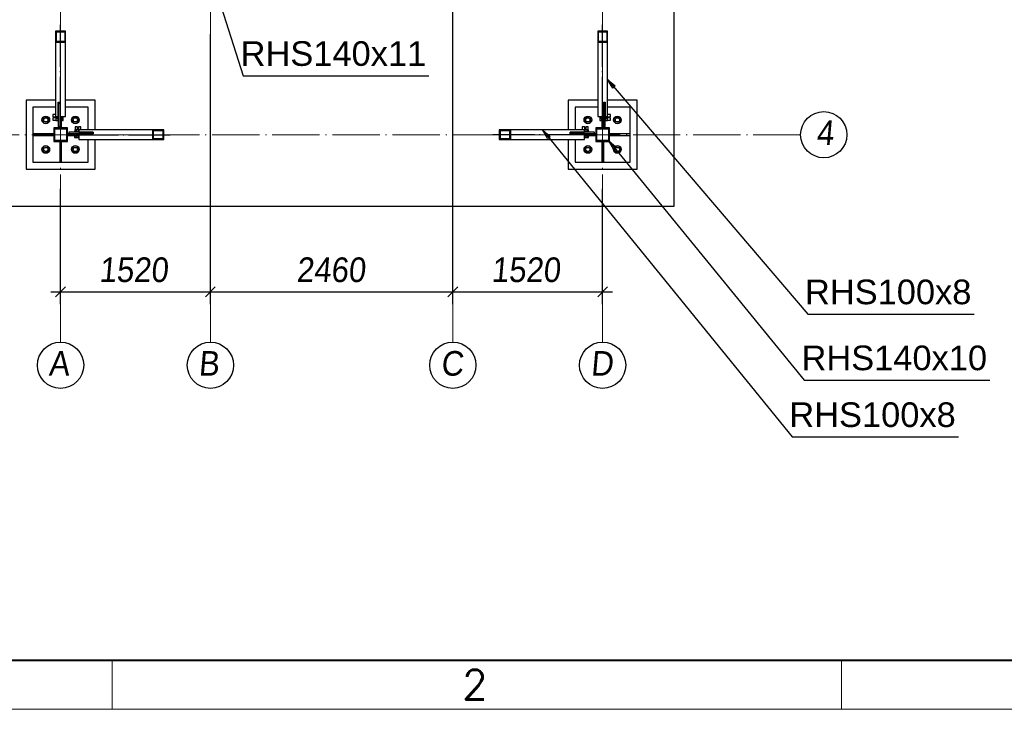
# Paper-space layout 'A0 Advance Steel' of a CAD drawing. Header units: millimetres. Extents: x 228 to 822, y 214 to 634.
# Tile 2 of 76: x 294 to 394, y 214 to 284. Entities that reach past the tile are written whole.
import ezdxf

# ---------------------------------------------------------------- set-up
doc = ezdxf.new("R2010")
doc.units = ezdxf.units.MM
doc.linetypes.add('ACAD_ISO04W100', pattern=[30, 24, -3, 0, -3])
doc.layers.get('0').update_dxf_attribs({"linetype": 'CONTINUOUS'})
for name, color, linetype, lineweight in [('5', 7, 'CONTINUOUS', 15), ('RAHM2', 1, 'CONTINUOUS', 15), ('RAHM3', 51, 'CONTINUOUS', 30), ('RAHM5', 3, 'CONTINUOUS', 40)]:
    doc.layers.add(name, color=color, linetype=linetype, lineweight=lineweight)
for name, color, linetype in [('AS_Belki', 145, 'CONTINUOUS'), ('AS_Blachy', 30, 'CONTINUOUS'), ('AS_DIM_ON', 7, 'CONTINUOUS'), ('AS_Kotwy', 9, 'CONTINUOUS'), ('AS_Sruby', 9, 'CONTINUOUS'), ('AS_Stopy fundamentowe', 252, 'CONTINUOUS')]:
    doc.layers.add(name, color=color, linetype=linetype)
doc.styles.add('Arial', font='arial.ttf')
doc.styles.add('ARIAL_1', font='arial.ttf', dxfattribs={"width": 0.9, "oblique": 5})
doc.styles.add('ROMANS', font='romans.shx', dxfattribs={"width": 0.9})

# ---------------------------------------------------------------- blocks, each defined once
blk = doc.blocks.new('132QEWDSAASD')
at = {"layer": 'RAHM2'}
for p, q in [((75, 0), (75, 5)), ((149, 0), (149, 5))]:
    blk.add_line(p, q, dxfattribs=at)
blk.add_lwpolyline([(0, 0), (0, 420), (594, 420), (594, 0)], close=True, dxfattribs=at)
at = {"layer": 'RAHM5'}
blk.add_line((25, 5), (589, 5), dxfattribs=at)
at = {"layer": 'RAHM3', "style": 'ROMANS'}
blk.add_text('2', height=3, dxfattribs=at).set_placement((110.5, 1))
blk = doc.blocks.new('5ytrhfgvc')
at = {"layer": '5'}
blk.add_blockref('132QEWDSAASD', (0, 0), dxfattribs=at)
blk = doc.blocks.new('324ewdsczxzxcz')
at = {"linetype": 'ACAD_ISO04W100', "lineweight": 5, "ltscale": 0.2}
for p, q in [((303.229, 244.968, -5394.472), (303.229, 340.131, -5394.472)), ((318.429, 244.968), (318.429, 340.131)), ((343.029, 244.968), (343.029, 340.131)), ((358.229, 244.968, 54.54), (358.229, 340.131, 54.54)), ((378.311, 266.018, -2641.446), (283.147, 266.018, -2641.446))]:
    blk.add_line(p, q, dxfattribs=at)
for centre in [(380.658, 266.018, -2641.446), (303.229, 242.62, -5394.472), (318.429, 242.62), (343.029, 242.62), (358.229, 242.62, 54.54)]:
    blk.add_circle(centre, 2.347)
at = {"char_height": 2.5, "attachment_point": 1, "style": 'ARIAL_1'}
for s, insert in [('4', (379.903, 267.461, -2641.446)), ('A', (302.007, 244.064, -5394.472)), ('B', (317.207, 244.064)), ('C', (341.807, 244.063)), ('D', (357.007, 244.064, 54.54))]:
    blk.add_mtext_dynamic_manual_height_columns(s, width=4.31573, gutter_width=12.5, heights=[0], dxfattribs=dict(at, insert=insert))

psp = doc.layouts.new('A0 Advance Steel')

# ---------------------------------------------------------------- linework, layer by layer
at = {"color": 0, "linetype": 'ByBlock', "lineweight": -2}
for p, q in [((353.958, 276.982), (353.436, 277.851)), ((353.436, 277.851), (354.212, 277.198)), ((353.958, 276.982), (354.212, 277.198)), ((347.337, 271.874), (346.836, 272.755)), ((346.836, 272.755), (347.596, 272.084)), ((347.337, 271.874), (347.596, 272.084)), ((354.04, 270.775), (353.536, 271.655)), ((353.536, 271.655), (354.298, 270.986)), ((354.04, 270.775), (354.298, 270.986))]:
    psp.add_line(p, q, dxfattribs=at)
at = {"color": 7}
for points in [[(313.726, 286.865), (316.477, 278.237), (335.308, 278.237)], [(353.436, 277.851), (373.739, 254.053), (390.628, 254.053)], [(346.836, 272.755), (372.151, 241.596), (389.04, 241.596)], [(353.536, 271.655), (373.388, 247.359), (392.22, 247.359)]]:
    psp.add_lwpolyline(points, dxfattribs=at)
at = {"layer": 'AS_Belki', "linetype": 'Continuous', "ltscale": 0.15}
for p, q in [((298.436, 282.745), (297.436, 282.745)), ((297.436, 282.745), (297.436, 281.601)), ((298.436, 281.601), (298.436, 282.745)), ((353.436, 282.745), (352.436, 282.745)), ((352.436, 282.745), (352.436, 281.601)), ((353.436, 281.601), (353.436, 282.745)), ((298.356, 282.653), (297.516, 282.653)), ((297.516, 281.692), (297.516, 282.653)), ((298.356, 282.653), (298.356, 281.692)), ((353.356, 282.653), (352.516, 282.653)), ((352.516, 281.692), (352.516, 282.653)), ((353.356, 282.653), (353.356, 281.692)), ((298.436, 281.601), (297.436, 281.601)), ((297.436, 281.601), (297.436, 274.1)), ((298.356, 281.692), (297.516, 281.692)), ((298.436, 274.1), (298.436, 281.601)), ((353.436, 281.601), (352.436, 281.601)), ((352.436, 281.601), (352.436, 274.1)), ((353.356, 281.692), (352.516, 281.692)), ((353.436, 274.1), (353.436, 281.601)), ((297.686, 275.557), (297.866, 275.557)), ((297.686, 274.1), (297.686, 275.557)), ((297.866, 275.557), (297.866, 274.1)), ((353.006, 275.557), (353.186, 275.557)), ((353.006, 274.1), (353.006, 275.557)), ((353.186, 275.557), (353.186, 274.1)), ((297.436, 274.1), (297.686, 274.1)), ((297.866, 274.1), (298.436, 274.1)), ((352.436, 274.1), (353.006, 274.1)), ((353.186, 274.1), (353.436, 274.1)), ((298.636, 272.955), (297.236, 272.955)), ((297.236, 272.955), (297.236, 271.555)), ((297.336, 272.855), (298.536, 272.855)), ((297.336, 271.655), (297.336, 272.855)), ((298.536, 272.855), (298.536, 271.655)), ((298.636, 271.555), (298.636, 272.955)), ((307.282, 272.755), (299.781, 272.755)), ((299.781, 272.755), (299.781, 272.505)), ((308.426, 272.755), (307.282, 272.755)), ((307.282, 271.755), (307.282, 272.755)), ((308.426, 271.755), (308.426, 272.755)), ((342.538, 272.755), (342.447, 272.755)), ((342.447, 272.755), (342.447, 271.755)), ((343.591, 272.755), (342.538, 272.755)), ((351.091, 272.755), (343.591, 272.755)), ((343.591, 272.755), (343.591, 271.755)), ((351.091, 272.505), (351.091, 272.755)), ((353.636, 272.955), (352.236, 272.955)), ((352.236, 272.955), (352.236, 271.555)), ((352.336, 272.855), (353.536, 272.855)), ((352.336, 271.655), (352.336, 272.855)), ((353.536, 272.855), (353.536, 271.655)), ((353.636, 271.555), (353.636, 272.955)), ((299.781, 272.505), (301.238, 272.505)), ((301.238, 272.325), (299.781, 272.325)), ((299.781, 272.325), (299.781, 271.755)), ((299.781, 271.755), (307.282, 271.755)), ((301.238, 272.505), (301.238, 272.325)), ((307.282, 271.755), (308.426, 271.755)), ((307.373, 272.675), (308.334, 272.675)), ((307.373, 271.835), (307.373, 272.675)), ((308.334, 271.835), (307.373, 271.835)), ((308.334, 271.835), (308.334, 272.675)), ((342.447, 271.755), (343.591, 271.755)), ((342.538, 272.675), (343.499, 272.675)), ((342.538, 272.675), (342.538, 271.835)), ((343.499, 271.835), (342.538, 271.835)), ((343.499, 272.675), (343.499, 271.835)), ((343.591, 271.755), (351.091, 271.755)), ((349.634, 272.505), (351.091, 272.505)), ((349.634, 272.325), (349.634, 272.505)), ((351.091, 272.325), (349.634, 272.325)), ((351.091, 271.755), (351.091, 272.325)), ((297.236, 271.555), (298.636, 271.555)), ((298.536, 271.655), (297.336, 271.655)), ((352.236, 271.555), (353.636, 271.555)), ((353.536, 271.655), (352.336, 271.655))]:
    psp.add_line(p, q, dxfattribs=at)
at = {"layer": 'AS_Belki', "color": 10, "linetype": 'ACAD_ISO04W100', "ltscale": 0.15}
for points in [[(297.936, 273.324), (297.936, 274.538), (297.936, 282.173), (297.936, 283.387)], [(352.936, 273.324), (352.936, 274.538), (352.936, 282.173), (352.936, 283.387)], [(297.936, 272.255), (297.936, 272.255), (297.936, 272.255), (297.936, 272.255)], [(299.004, 272.255), (300.219, 272.255), (307.854, 272.255), (309.068, 272.255)], [(351.868, 272.255), (350.654, 272.255), (343.019, 272.255), (341.805, 272.255)], [(352.936, 272.255), (352.936, 272.255), (352.936, 272.255), (352.936, 272.255)]]:
    psp.add_lwpolyline(points, dxfattribs=at)
at = {"layer": 'AS_Blachy', "linetype": 'Continuous', "ltscale": 0.15}
for p, q in [((297.436, 275.055), (295.136, 275.055)), ((295.136, 275.055), (295.136, 272.335)), ((297.696, 275.055), (297.686, 275.055)), ((297.696, 275.557), (297.696, 275.383)), ((297.856, 275.383), (297.696, 275.383)), ((297.696, 275.383), (297.696, 273.076)), ((297.856, 275.557), (297.856, 275.383)), ((297.856, 275.383), (297.856, 274.162)), ((297.866, 275.055), (297.856, 275.055)), ((300.736, 275.055), (298.436, 275.055)), ((300.736, 272.755), (300.736, 275.055)), ((352.436, 275.055), (350.136, 275.055)), ((350.136, 275.055), (350.136, 272.755)), ((353.016, 275.055), (353.006, 275.055)), ((353.016, 275.557), (353.016, 275.383)), ((353.176, 275.383), (353.016, 275.383)), ((353.016, 275.383), (353.016, 273.877)), ((353.176, 275.383), (353.176, 275.557)), ((353.176, 273.076), (353.176, 275.383)), ((353.186, 275.055), (353.176, 275.055)), ((355.736, 275.055), (353.436, 275.055)), ((355.736, 272.335), (355.736, 275.055)), ((297.856, 274.162), (297.856, 273.877)), ((297.856, 273.877), (297.856, 273.087)), ((298.016, 273.087), (298.016, 274.1)), ((352.856, 274.1), (352.856, 273.087)), ((353.016, 273.877), (353.016, 273.087)), ((297.696, 273.076), (297.856, 273.076)), ((298.016, 273.087), (297.856, 273.087)), ((297.856, 273.087), (297.856, 272.955)), ((298.016, 272.955), (298.016, 273.087)), ((353.016, 273.087), (352.856, 273.087)), ((352.856, 273.087), (352.856, 272.955)), ((353.016, 273.087), (353.016, 272.955)), ((353.016, 273.076), (353.176, 273.076)), ((296.636, 272.335), (295.136, 272.335)), ((295.136, 272.335), (295.136, 272.175)), ((295.136, 272.175), (296.636, 272.175)), ((295.136, 272.175), (295.136, 269.455)), ((297.236, 272.335), (296.636, 272.335)), ((296.636, 272.175), (296.636, 272.335)), ((296.636, 272.175), (297.236, 272.175)), ((298.768, 272.335), (298.636, 272.335)), ((298.636, 272.175), (298.768, 272.175)), ((301.064, 272.495), (298.757, 272.495)), ((298.757, 272.495), (298.757, 272.335)), ((299.558, 272.335), (298.768, 272.335)), ((298.768, 272.175), (298.768, 272.335)), ((298.768, 272.175), (299.781, 272.175)), ((301.064, 272.335), (299.558, 272.335)), ((300.736, 272.495), (300.736, 272.505)), ((300.736, 272.325), (300.736, 272.335)), ((300.736, 269.455), (300.736, 271.755)), ((301.238, 272.495), (301.064, 272.495)), ((301.064, 272.335), (301.064, 272.495)), ((301.238, 272.335), (301.064, 272.335)), ((349.809, 272.495), (349.634, 272.495)), ((349.809, 272.335), (349.634, 272.335)), ((352.115, 272.495), (349.809, 272.495)), ((349.809, 272.495), (349.809, 272.335)), ((351.314, 272.335), (349.809, 272.335)), ((350.136, 272.505), (350.136, 272.495)), ((350.136, 272.335), (350.136, 272.325)), ((350.136, 271.755), (350.136, 269.455)), ((351.091, 272.175), (352.104, 272.175)), ((352.104, 272.335), (351.314, 272.335)), ((352.236, 272.335), (352.104, 272.335)), ((352.104, 272.335), (352.104, 272.175)), ((352.104, 272.175), (352.236, 272.175)), ((352.115, 272.335), (352.115, 272.495)), ((354.236, 272.335), (353.636, 272.335)), ((353.636, 272.175), (354.236, 272.175)), ((355.736, 272.335), (354.236, 272.335)), ((354.236, 272.335), (354.236, 272.175)), ((354.236, 272.175), (355.736, 272.175)), ((355.736, 272.175), (355.736, 272.335)), ((355.736, 269.455), (355.736, 272.175)), ((297.856, 271.555), (297.856, 270.955)), ((298.016, 270.955), (297.856, 270.955)), ((297.856, 270.955), (297.856, 269.455)), ((298.016, 270.955), (298.016, 271.555)), ((298.016, 269.455), (298.016, 270.955)), ((352.856, 271.555), (352.856, 270.955)), ((353.016, 270.955), (352.856, 270.955)), ((352.856, 270.955), (352.856, 269.455)), ((353.016, 271.555), (353.016, 270.955)), ((353.016, 270.955), (353.016, 269.455)), ((295.136, 269.455), (297.856, 269.455)), ((297.856, 269.455), (298.016, 269.455)), ((298.016, 269.455), (300.736, 269.455)), ((350.136, 269.455), (352.856, 269.455)), ((352.856, 269.455), (353.016, 269.455)), ((353.016, 269.455), (355.736, 269.455))]:
    psp.add_line(p, q, dxfattribs=at)
at = {"layer": 'AS_DIM_ON', "color": 8}
for p, q in [((337.736, 255.052), (337.736, 296.786)), ((313.136, 255.052), (313.136, 282.455)), ((297.936, 255.052), (297.936, 266.755)), ((352.936, 255.052), (352.936, 266.755)), ((296.936, 256.302), (313.136, 256.302)), ((313.136, 256.302), (337.736, 256.302)), ((337.736, 256.302), (353.936, 256.302))]:
    psp.add_line(p, q, dxfattribs=at)
at = {"layer": 'AS_DIM_ON', "color": 8, "linetype": 'ByBlock', "lineweight": -2}
for p, q in [((298.436, 256.802), (297.436, 255.802)), ((312.636, 255.802), (313.636, 256.802)), ((313.636, 256.802), (312.636, 255.802)), ((337.236, 255.802), (338.236, 256.802)), ((338.236, 256.802), (337.236, 255.802)), ((352.436, 255.802), (353.436, 256.802))]:
    psp.add_line(p, q, dxfattribs=at)
at = {"layer": 'AS_Kotwy', "linetype": 'Continuous', "ltscale": 0.15}
for p, q in [((296.248, 274.08), (296.061, 273.755)), ((296.061, 273.755), (296.248, 273.43)), ((296.624, 274.08), (296.248, 274.08)), ((296.812, 273.755), (296.624, 274.08)), ((296.624, 273.43), (296.812, 273.755)), ((299.248, 274.08), (299.061, 273.755)), ((299.061, 273.755), (299.248, 273.43)), ((299.624, 274.08), (299.248, 274.08)), ((299.812, 273.755), (299.624, 274.08)), ((299.624, 273.43), (299.812, 273.755)), ((351.248, 274.08), (351.061, 273.755)), ((351.061, 273.755), (351.248, 273.43)), ((351.624, 274.08), (351.248, 274.08)), ((351.812, 273.755), (351.624, 274.08)), ((351.624, 273.43), (351.812, 273.755)), ((354.248, 274.08), (354.061, 273.755)), ((354.061, 273.755), (354.248, 273.43)), ((354.624, 274.08), (354.248, 274.08)), ((354.812, 273.755), (354.624, 274.08)), ((354.624, 273.43), (354.812, 273.755)), ((296.248, 273.43), (296.624, 273.43)), ((299.248, 273.43), (299.624, 273.43)), ((351.248, 273.43), (351.624, 273.43)), ((354.248, 273.43), (354.624, 273.43)), ((296.248, 271.08), (296.061, 270.755)), ((296.061, 270.755), (296.248, 270.43)), ((296.624, 271.08), (296.248, 271.08)), ((296.812, 270.755), (296.624, 271.08)), ((296.624, 270.43), (296.812, 270.755)), ((299.248, 271.08), (299.061, 270.755)), ((299.061, 270.755), (299.248, 270.43)), ((299.624, 271.08), (299.248, 271.08)), ((299.812, 270.755), (299.624, 271.08)), ((299.624, 270.43), (299.812, 270.755)), ((351.248, 271.08), (351.061, 270.755)), ((351.061, 270.755), (351.248, 270.43)), ((351.624, 271.08), (351.248, 271.08)), ((351.812, 270.755), (351.624, 271.08)), ((351.624, 270.43), (351.812, 270.755)), ((354.248, 271.08), (354.061, 270.755)), ((354.061, 270.755), (354.248, 270.43)), ((354.624, 271.08), (354.248, 271.08)), ((354.812, 270.755), (354.624, 271.08)), ((354.624, 270.43), (354.812, 270.755)), ((296.248, 270.43), (296.624, 270.43)), ((299.248, 270.43), (299.624, 270.43)), ((351.248, 270.43), (351.624, 270.43)), ((354.248, 270.43), (354.624, 270.43))]:
    psp.add_line(p, q, dxfattribs=at)
for centre, radius in [((296.436, 273.755), 0.39), ((296.436, 273.755), 0.21), ((299.436, 273.755), 0.39), ((299.436, 273.755), 0.21), ((351.436, 273.755), 0.39), ((351.436, 273.755), 0.21), ((354.436, 273.755), 0.39), ((354.436, 273.755), 0.21), ((296.436, 270.755), 0.39), ((296.436, 270.755), 0.21), ((299.436, 270.755), 0.39), ((299.436, 270.755), 0.21), ((351.436, 270.755), 0.39), ((351.436, 270.755), 0.21), ((354.436, 270.755), 0.39), ((354.436, 270.755), 0.21)]:
    psp.add_circle(centre, radius, dxfattribs=at)
at = {"layer": 'AS_Sruby', "linetype": 'Continuous', "ltscale": 0.15}
for p, q in [((297.436, 274.317), (297.156, 274.317)), ((297.156, 274.317), (297.156, 274.313)), ((297.156, 274.313), (297.156, 274.292)), ((297.156, 274.292), (297.156, 274.256)), ((297.156, 274.256), (297.156, 274.211)), ((297.156, 274.211), (297.156, 274.165)), ((297.156, 274.165), (297.156, 274.123)), ((297.156, 274.123), (297.156, 274.093)), ((297.156, 274.093), (297.156, 274.078)), ((297.156, 274.078), (297.441, 274.078)), ((297.441, 273.977), (297.156, 273.977)), ((297.156, 273.977), (297.156, 273.973)), ((297.156, 273.973), (297.156, 273.952)), ((297.156, 273.952), (297.156, 273.916)), ((297.156, 273.916), (297.156, 273.871)), ((297.156, 273.871), (297.156, 273.825)), ((297.156, 273.825), (297.156, 273.783)), ((297.156, 273.783), (297.156, 273.753)), ((297.156, 273.753), (297.156, 273.738)), ((297.441, 274.1), (297.441, 274.025)), ((297.441, 274.025), (297.656, 274.025)), ((297.441, 274.025), (297.441, 273.854)), ((297.656, 273.854), (297.441, 273.854)), ((297.441, 273.854), (297.441, 273.685)), ((297.656, 274.1), (297.656, 274.097)), ((297.656, 274.097), (297.656, 274.061)), ((297.656, 274.061), (297.656, 274.03)), ((297.656, 274.03), (297.656, 274.005)), ((297.656, 274.005), (297.656, 273.988)), ((297.656, 273.988), (297.656, 273.979)), ((297.656, 273.979), (297.656, 273.978)), ((297.656, 273.978), (297.696, 273.978)), ((297.656, 273.978), (297.656, 273.965)), ((297.656, 273.965), (297.656, 273.925)), ((297.656, 273.925), (297.656, 273.883)), ((297.656, 273.883), (297.656, 273.84)), ((297.656, 273.84), (297.656, 273.797)), ((297.656, 273.797), (297.656, 273.757)), ((297.656, 273.757), (297.656, 273.721)), ((297.696, 274.417), (297.686, 274.417)), ((298.016, 273.978), (298.056, 273.978)), ((298.056, 274.097), (298.056, 274.1)), ((298.056, 274.061), (298.056, 274.097)), ((298.056, 274.03), (298.056, 274.061)), ((298.056, 274.005), (298.056, 274.03)), ((298.056, 274.023), (298.206, 274.023)), ((298.056, 273.988), (298.056, 274.005)), ((298.056, 273.979), (298.056, 273.988)), ((298.056, 273.978), (298.056, 273.979)), ((298.056, 273.965), (298.056, 273.978)), ((298.056, 273.925), (298.056, 273.965)), ((298.056, 273.883), (298.056, 273.925)), ((298.056, 273.84), (298.056, 273.883)), ((298.206, 273.854), (298.056, 273.854)), ((298.056, 273.797), (298.056, 273.84)), ((298.056, 273.757), (298.056, 273.797)), ((298.056, 273.721), (298.056, 273.757)), ((298.206, 274.023), (298.206, 274.1)), ((298.206, 273.854), (298.206, 274.023)), ((298.206, 273.683), (298.206, 273.854)), ((352.666, 274.1), (352.666, 274.023)), ((352.666, 274.023), (352.816, 274.023)), ((352.666, 274.023), (352.666, 273.854)), ((352.816, 273.854), (352.666, 273.854)), ((352.666, 273.854), (352.666, 273.683)), ((352.816, 274.1), (352.816, 274.097)), ((352.816, 274.097), (352.816, 274.061)), ((352.816, 274.061), (352.816, 274.03)), ((352.816, 274.03), (352.816, 274.005)), ((352.816, 274.005), (352.816, 273.988)), ((352.816, 273.988), (352.816, 273.979)), ((352.816, 273.979), (352.816, 273.978)), ((352.816, 273.978), (352.856, 273.978)), ((352.816, 273.978), (352.816, 273.965)), ((352.816, 273.965), (352.816, 273.925)), ((352.816, 273.925), (352.816, 273.883)), ((352.816, 273.883), (352.816, 273.84)), ((352.816, 273.84), (352.816, 273.797)), ((352.816, 273.797), (352.816, 273.757)), ((352.816, 273.757), (352.816, 273.721)), ((353.186, 274.417), (353.176, 274.417)), ((353.176, 273.978), (353.216, 273.978)), ((353.216, 274.097), (353.216, 274.1)), ((353.216, 274.061), (353.216, 274.097)), ((353.216, 274.03), (353.216, 274.061)), ((353.216, 274.005), (353.216, 274.03)), ((353.216, 274.025), (353.431, 274.025)), ((353.216, 273.988), (353.216, 274.005)), ((353.216, 273.979), (353.216, 273.988)), ((353.216, 273.978), (353.216, 273.979)), ((353.216, 273.965), (353.216, 273.978)), ((353.216, 273.925), (353.216, 273.965)), ((353.216, 273.883), (353.216, 273.925)), ((353.216, 273.84), (353.216, 273.883)), ((353.431, 273.854), (353.216, 273.854)), ((353.216, 273.797), (353.216, 273.84)), ((353.216, 273.757), (353.216, 273.797)), ((353.216, 273.721), (353.216, 273.757)), ((353.431, 274.025), (353.431, 274.1)), ((353.431, 274.078), (353.716, 274.078)), ((353.431, 273.854), (353.431, 274.025)), ((353.716, 273.977), (353.431, 273.977)), ((353.431, 273.685), (353.431, 273.854)), ((353.716, 274.317), (353.436, 274.317)), ((353.716, 274.313), (353.716, 274.317)), ((353.716, 274.292), (353.716, 274.313)), ((353.716, 274.256), (353.716, 274.292)), ((353.716, 274.211), (353.716, 274.256)), ((353.716, 274.165), (353.716, 274.211)), ((353.716, 274.123), (353.716, 274.165)), ((353.716, 274.093), (353.716, 274.123)), ((353.716, 274.078), (353.716, 274.093)), ((353.716, 273.973), (353.716, 273.977)), ((353.716, 273.952), (353.716, 273.973)), ((353.716, 273.916), (353.716, 273.952)), ((353.716, 273.871), (353.716, 273.916)), ((353.716, 273.825), (353.716, 273.871)), ((353.716, 273.783), (353.716, 273.825)), ((353.716, 273.753), (353.716, 273.783)), ((353.716, 273.738), (353.716, 273.753)), ((297.156, 273.738), (297.441, 273.738)), ((297.441, 273.685), (297.656, 273.685)), ((297.656, 273.721), (297.656, 273.69)), ((297.656, 273.69), (297.656, 273.665)), ((297.656, 273.665), (297.656, 273.648)), ((297.656, 273.648), (297.656, 273.639)), ((297.656, 273.639), (297.656, 273.638)), ((297.656, 273.638), (297.696, 273.638)), ((298.016, 273.638), (298.056, 273.638)), ((298.056, 273.69), (298.056, 273.721)), ((298.056, 273.665), (298.056, 273.69)), ((298.056, 273.683), (298.206, 273.683)), ((298.056, 273.648), (298.056, 273.665)), ((298.056, 273.639), (298.056, 273.648)), ((298.056, 273.638), (298.056, 273.639)), ((299.535, 272.75), (299.366, 272.75)), ((299.366, 272.75), (299.366, 272.535)), ((299.434, 273.035), (299.419, 273.035)), ((299.419, 273.035), (299.419, 272.75)), ((299.464, 273.035), (299.434, 273.035)), ((299.506, 273.035), (299.464, 273.035)), ((299.552, 273.035), (299.506, 273.035)), ((299.706, 272.75), (299.535, 272.75)), ((299.535, 272.535), (299.535, 272.75)), ((299.597, 273.035), (299.552, 273.035)), ((299.633, 273.035), (299.597, 273.035)), ((299.654, 273.035), (299.633, 273.035)), ((299.658, 273.035), (299.654, 273.035)), ((299.658, 272.75), (299.658, 273.035)), ((299.781, 272.75), (299.706, 272.75)), ((299.706, 272.75), (299.706, 272.535)), ((299.774, 273.035), (299.759, 273.035)), ((299.759, 273.035), (299.759, 272.75)), ((299.804, 273.035), (299.774, 273.035)), ((299.846, 273.035), (299.804, 273.035)), ((299.892, 273.035), (299.846, 273.035)), ((299.937, 273.035), (299.892, 273.035)), ((299.973, 273.035), (299.937, 273.035)), ((299.994, 273.035), (299.973, 273.035)), ((299.998, 273.035), (299.994, 273.035)), ((299.998, 272.755), (299.998, 273.035)), ((350.878, 273.035), (350.874, 273.035)), ((350.874, 273.035), (350.874, 272.755)), ((350.9, 273.035), (350.878, 273.035)), ((350.935, 273.035), (350.9, 273.035)), ((350.98, 273.035), (350.935, 273.035)), ((351.027, 273.035), (350.98, 273.035)), ((351.068, 273.035), (351.027, 273.035)), ((351.098, 273.035), (351.068, 273.035)), ((351.166, 272.75), (351.091, 272.75)), ((351.113, 273.035), (351.098, 273.035)), ((351.113, 272.75), (351.113, 273.035)), ((351.337, 272.75), (351.166, 272.75)), ((351.166, 272.535), (351.166, 272.75)), ((351.218, 273.035), (351.214, 273.035)), ((351.214, 273.035), (351.214, 272.75)), ((351.24, 273.035), (351.218, 273.035)), ((351.275, 273.035), (351.24, 273.035)), ((351.32, 273.035), (351.275, 273.035)), ((351.366, 273.035), (351.32, 273.035)), ((351.506, 272.75), (351.337, 272.75)), ((351.337, 272.75), (351.337, 272.535)), ((351.408, 273.035), (351.366, 273.035)), ((351.438, 273.035), (351.408, 273.035)), ((351.453, 273.035), (351.438, 273.035)), ((351.453, 272.75), (351.453, 273.035)), ((351.506, 272.535), (351.506, 272.75)), ((352.666, 273.683), (352.816, 273.683)), ((352.816, 273.721), (352.816, 273.69)), ((352.816, 273.69), (352.816, 273.665)), ((352.816, 273.665), (352.816, 273.648)), ((352.816, 273.648), (352.816, 273.639)), ((352.816, 273.639), (352.816, 273.638)), ((352.816, 273.638), (352.856, 273.638)), ((353.176, 273.638), (353.216, 273.638)), ((353.216, 273.69), (353.216, 273.721)), ((353.216, 273.665), (353.216, 273.69)), ((353.216, 273.685), (353.431, 273.685)), ((353.216, 273.648), (353.216, 273.665)), ((353.216, 273.639), (353.216, 273.648)), ((353.216, 273.638), (353.216, 273.639)), ((353.431, 273.738), (353.716, 273.738)), ((299.32, 272.535), (299.319, 272.535)), ((299.319, 272.535), (299.319, 272.495)), ((299.319, 272.175), (299.319, 272.135)), ((299.319, 272.135), (299.32, 272.135)), ((299.329, 272.535), (299.32, 272.535)), ((299.32, 272.135), (299.329, 272.135)), ((299.346, 272.535), (299.329, 272.535)), ((299.329, 272.135), (299.346, 272.135)), ((299.371, 272.535), (299.346, 272.535)), ((299.346, 272.135), (299.371, 272.135)), ((299.364, 272.135), (299.364, 271.985)), ((299.364, 271.985), (299.535, 271.985)), ((299.402, 272.535), (299.371, 272.535)), ((299.371, 272.135), (299.402, 272.135)), ((299.438, 272.535), (299.402, 272.535)), ((299.402, 272.135), (299.438, 272.135)), ((299.478, 272.535), (299.438, 272.535)), ((299.438, 272.135), (299.478, 272.135)), ((299.521, 272.535), (299.478, 272.535)), ((299.478, 272.135), (299.521, 272.135)), ((299.564, 272.535), (299.521, 272.535)), ((299.521, 272.135), (299.564, 272.135)), ((299.535, 271.985), (299.535, 272.135)), ((299.535, 271.985), (299.704, 271.985)), ((299.606, 272.535), (299.564, 272.535)), ((299.564, 272.135), (299.606, 272.135)), ((299.646, 272.535), (299.606, 272.535)), ((299.606, 272.135), (299.646, 272.135)), ((299.659, 272.535), (299.646, 272.535)), ((299.646, 272.135), (299.659, 272.135)), ((299.66, 272.535), (299.659, 272.535)), ((299.659, 272.535), (299.659, 272.495)), ((299.659, 272.175), (299.659, 272.135)), ((299.659, 272.135), (299.66, 272.135)), ((299.669, 272.535), (299.66, 272.535)), ((299.66, 272.135), (299.669, 272.135)), ((299.686, 272.535), (299.669, 272.535)), ((299.669, 272.135), (299.686, 272.135)), ((299.711, 272.535), (299.686, 272.535)), ((299.686, 272.135), (299.711, 272.135)), ((299.704, 272.135), (299.704, 271.985)), ((299.704, 271.985), (299.781, 271.985)), ((299.742, 272.535), (299.711, 272.535)), ((299.711, 272.135), (299.742, 272.135)), ((299.778, 272.535), (299.742, 272.535)), ((299.742, 272.135), (299.778, 272.135)), ((299.781, 272.535), (299.778, 272.535)), ((299.778, 272.135), (299.781, 272.135)), ((300.098, 272.495), (300.098, 272.505)), ((350.774, 272.505), (350.774, 272.495)), ((351.094, 272.535), (351.091, 272.535)), ((351.091, 272.135), (351.094, 272.135)), ((351.091, 271.985), (351.168, 271.985)), ((351.13, 272.535), (351.094, 272.535)), ((351.094, 272.135), (351.13, 272.135)), ((351.161, 272.535), (351.13, 272.535)), ((351.13, 272.135), (351.161, 272.135)), ((351.186, 272.535), (351.161, 272.535)), ((351.161, 272.135), (351.186, 272.135)), ((351.168, 271.985), (351.168, 272.135)), ((351.168, 271.985), (351.337, 271.985)), ((351.203, 272.535), (351.186, 272.535)), ((351.186, 272.135), (351.203, 272.135)), ((351.212, 272.535), (351.203, 272.535)), ((351.203, 272.135), (351.212, 272.135)), ((351.213, 272.535), (351.212, 272.535)), ((351.212, 272.135), (351.213, 272.135)), ((351.227, 272.535), (351.213, 272.535)), ((351.213, 272.495), (351.213, 272.535)), ((351.213, 272.135), (351.213, 272.175)), ((351.213, 272.135), (351.227, 272.135)), ((351.266, 272.535), (351.227, 272.535)), ((351.227, 272.135), (351.266, 272.135)), ((351.308, 272.535), (351.266, 272.535)), ((351.266, 272.135), (351.308, 272.135)), ((351.352, 272.535), (351.308, 272.535)), ((351.308, 272.135), (351.352, 272.135)), ((351.337, 272.135), (351.337, 271.985)), ((351.337, 271.985), (351.508, 271.985)), ((351.394, 272.535), (351.352, 272.535)), ((351.352, 272.135), (351.394, 272.135)), ((351.434, 272.535), (351.394, 272.535)), ((351.394, 272.135), (351.434, 272.135)), ((351.47, 272.535), (351.434, 272.535)), ((351.434, 272.135), (351.47, 272.135)), ((351.501, 272.535), (351.47, 272.535)), ((351.47, 272.135), (351.501, 272.135)), ((351.526, 272.535), (351.501, 272.535)), ((351.501, 272.135), (351.526, 272.135)), ((351.508, 271.985), (351.508, 272.135)), ((351.543, 272.535), (351.526, 272.535)), ((351.526, 272.135), (351.543, 272.135)), ((351.552, 272.535), (351.543, 272.535)), ((351.543, 272.135), (351.552, 272.135)), ((351.553, 272.535), (351.552, 272.535)), ((351.552, 272.135), (351.553, 272.135)), ((351.553, 272.495), (351.553, 272.535)), ((351.553, 272.135), (351.553, 272.175))]:
    psp.add_line(p, q, dxfattribs=at)
at = {"layer": 'AS_Stopy fundamentowe', "color": 253, "ltscale": 0.15}
for p, q in [((360.186, 265.005), (360.186, 334.505)), ((297.436, 275.755), (294.436, 275.755)), ((294.436, 275.755), (294.436, 268.755)), ((301.436, 275.755), (298.436, 275.755)), ((301.436, 272.755), (301.436, 275.755)), ((352.436, 275.755), (349.436, 275.755)), ((349.436, 275.755), (349.436, 272.755)), ((356.436, 275.755), (353.436, 275.755)), ((356.436, 268.755), (356.436, 275.755)), ((301.436, 268.755), (301.436, 271.755)), ((349.436, 271.755), (349.436, 268.755)), ((294.436, 268.755), (301.436, 268.755)), ((349.436, 268.755), (356.436, 268.755)), ((290.686, 265.005), (360.186, 265.005))]:
    psp.add_line(p, q, dxfattribs=at)

# ---------------------------------------------------------------- block references
psp.add_blockref('324ewdsczxzxcz', (-5.293, 6.237, 16466.216))
at = {"layer": '5'}
psp.add_blockref('5ytrhfgvc', (228.18, 213.953, 26127.238), dxfattribs=at)

# ---------------------------------------------------------------- texts
at = {"color": 7, "style": 'Arial'}
for s, p in [('RHS140x11', (316.202, 279.237)), ('RHS100x8', (373.464, 255.053)), ('RHS140x10', (373.113, 248.359)), ('RHS100x8', (371.876, 242.596))]:
    psp.add_text(s, height=2.5, dxfattribs=at).set_placement(p)
at = {"layer": 'AS_DIM_ON', "color": 9, "style": 'ARIAL_1', "oblique": 5, "width": 0.9}
for s, p in [('1520', (301.832, 257.302)), ('2460', (321.857, 257.302)), ('1520', (341.632, 257.302))]:
    psp.add_text(s, height=2.5, dxfattribs=at).set_placement(p)

doc.saveas('drawing.dxf')
